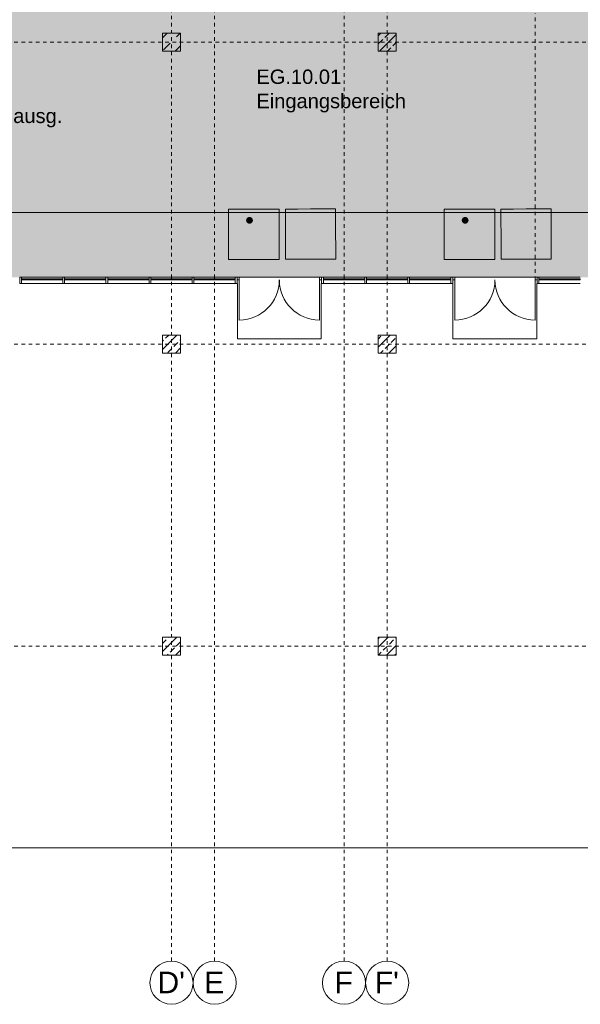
# Model space of a CAD drawing. Header units: metres. Extents: x -54 to 119, y -77 to 33.
# Tile 38 of 138: x 44 to 60, y -68 to -40. Entities that reach past the tile are written whole.
import ezdxf

# ---------------------------------------------------------------- set-up
doc = ezdxf.new("R2010")
doc.units = ezdxf.units.M
doc.linetypes.add('Lange Striche', pattern=[0.014287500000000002, 0.009525, -0.0047625])
doc.linetypes.add('Rasterlinie', pattern=[0.019, 0.01, -0.003, 0.003, -0.003])
for name, color, linetype, lineweight in [('A_Allgemeine Beschriftungen', 7, 'Continuous', 9), ('A_Detailelemente', 7, 'Continuous', 9), ('A_Fassadenelemente', 7, 'Continuous', 9), ('A_Fassadenpfosten', 7, 'Continuous', 9), ('A_Geschossdecken', 7, 'Continuous', 9), ('A_Importierte Elemente in Familien', 7, 'Continuous', 9), ('A_Raster', 7, 'Continuous', 9), ('A_Räume_Beschriftung', 7, 'Continuous', 9), ('A_Tragwerksstützen', 7, 'Continuous', 9), ('A_Tragwerksstützen_Stahlbeton', 7, 'Continuous', 18), ('A_Türen', 7, 'Continuous', 9)]:
    doc.layers.add(name, color=color, linetype=linetype, lineweight=lineweight)
doc.layers.add('A_Linien', color=5, linetype='Continuous', lineweight=9, true_color=0x0000ff)
doc.styles.add('Arial', font='arial.ttf', dxfattribs={"height": 0.5999999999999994})
doc.styles.add('Arial_B', font='txt', dxfattribs={"height": 0.3999999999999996})
pattern_1 = [(45, (0, 0), (-0.2283954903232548, 0.2283954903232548), []), (45, (0.228, 0), (-0.2283954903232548, 0.2283954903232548), [0.161, -0.081])]

# ---------------------------------------------------------------- blocks, each defined once
blk = doc.blocks.new('STB Stütze - rechteckig - STB 50 x 50-6929654-BS_Übersicht_EG_BRANDSCHUTZ')
at = {"layer": 'A_Tragwerksstützen'}
h = blk.add_hatch(dxfattribs=at)
h.set_pattern_fill('FP_55', color=256, style=0, pattern_type=2)
h.set_pattern_definition([(45, (-54.356, 41.097), (-0.2283954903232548, 0.2283954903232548), []), (45, (-54.128, 41.097), (-0.2283954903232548, 0.2283954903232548), [0.161, -0.081])])
h.paths.add_polyline_path([(0.2500000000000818, -0.2500000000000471), (0.2500000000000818, 0.2499999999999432), (-0.2499999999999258, 0.2499999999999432), (-0.2499999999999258, -0.2500000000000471)], flags=0)
at = {"layer": 'A_Tragwerksstützen_Stahlbeton'}
for p, q in [((0.2499999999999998, 0.2499999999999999), (-0.2500000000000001, 0.2499999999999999)), ((-0.2500000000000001, 0.2499999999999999), (-0.2500000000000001, -0.2499999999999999)), ((0.2499999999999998, -0.2499999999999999), (0.2499999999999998, 0.2499999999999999)), ((-0.2500000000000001, -0.2499999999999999), (0.2499999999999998, -0.2499999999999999))]:
    blk.add_line(p, q, dxfattribs=at)
blk = doc.blocks.new('STB Stütze - rechteckig - STB 50 x 50-V56-BS_Übersicht_EG_BRANDSCHUTZ')
at = {"layer": 'A_Tragwerksstützen'}
h = blk.add_hatch(dxfattribs=at)
h.set_pattern_fill('FP_76', color=256, style=0, pattern_type=2)
h.set_pattern_definition([(45, (-54.356, 57.897), (-0.2283954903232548, 0.2283954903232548), []), (45, (-54.128, 57.897), (-0.2283954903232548, 0.2283954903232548), [0.161, -0.081])])
h.paths.add_polyline_path([(0.2500000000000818, -0.2500000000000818), (0.2500000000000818, 0.2499999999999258), (-0.2499999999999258, 0.2499999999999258), (-0.2499999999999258, -0.2500000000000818)], flags=0)
at = {"layer": 'A_Tragwerksstützen_Stahlbeton'}
for p, q in [((0.2499999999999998, 0.2499999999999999), (-0.2500000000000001, 0.2499999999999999)), ((-0.2500000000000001, 0.2499999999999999), (-0.2500000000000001, -0.2499999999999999)), ((0.2499999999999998, -0.2499999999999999), (0.2499999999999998, 0.2499999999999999)), ((-0.2500000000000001, -0.2499999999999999), (0.2499999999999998, -0.2499999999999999))]:
    blk.add_line(p, q, dxfattribs=at)
blk = doc.blocks.new('STB Stütze - rechteckig - STB 50 x 50-V57-BS_Übersicht_EG_BRANDSCHUTZ')
at = {"layer": 'A_Tragwerksstützen'}
h = blk.add_hatch(dxfattribs=at)
h.set_pattern_fill('FP_77', color=256, style=0, pattern_type=2)
h.set_pattern_definition([(45, (-48.356, 57.897), (-0.2283954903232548, 0.2283954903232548), []), (45, (-48.128, 57.897), (-0.2283954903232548, 0.2283954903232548), [0.161, -0.081])])
h.paths.add_polyline_path([(0.2500000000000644, -0.2500000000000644), (0.2500000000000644, 0.2499999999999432), (-0.2499999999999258, 0.2499999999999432), (-0.2499999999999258, -0.2500000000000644)], flags=0)
at = {"layer": 'A_Tragwerksstützen_Stahlbeton'}
for p, q in [((0.2499999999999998, 0.2499999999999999), (-0.2500000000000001, 0.2499999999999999)), ((-0.2500000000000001, 0.2499999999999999), (-0.2500000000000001, -0.2499999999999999)), ((0.2499999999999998, -0.2499999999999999), (0.2499999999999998, 0.2499999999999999)), ((-0.2500000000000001, -0.2499999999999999), (0.2499999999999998, -0.2499999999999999))]:
    blk.add_line(p, q, dxfattribs=at)
blk = doc.blocks.new('GSH_Fassade_Tuer_2flg - A_Glass_Blau-6173592-BS_Übersicht_EG_BRANDSCHUTZ')
at = {"layer": 'A_Türen'}
for p, q in [((-1.114999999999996, 0.06000000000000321), (-1.174999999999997, 0.06000000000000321)), ((-1.174999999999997, 0.06000000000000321), (-1.174999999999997, -0.01499999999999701)), ((-1.114999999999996, -0.01499999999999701), (-1.114999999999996, 0.06000000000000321)), ((1.174999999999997, 0.06000000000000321), (1.114999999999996, 0.06000000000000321)), ((1.114999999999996, 0.06000000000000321), (1.114999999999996, -0.01499999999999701)), ((1.174999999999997, -0.01499999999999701), (1.174999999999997, 0.06000000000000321)), ((-1.174999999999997, -0.01499999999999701), (-1.114999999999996, -0.01499999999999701)), ((-1.114999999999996, -0.01499999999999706), (-1.114999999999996, -1.129756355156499)), ((1.114999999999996, -0.01499999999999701), (1.174999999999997, -0.01499999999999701)), ((1.114999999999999, -0.0149999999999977), (1.114999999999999, -1.129756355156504))]:
    blk.add_line(p, q, dxfattribs=at)
for centre, radius, start, end in [((-1.114999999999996, -0.01499999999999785), 1.114756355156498, 270, 359.9999999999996), ((1.114999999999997, -0.01499999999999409), 1.114756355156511, 180.0000000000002, 269.9999999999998)]:
    blk.add_arc(centre, radius, start, end, dxfattribs=at)
blk = doc.blocks.new('Systemelement - Verglasung-1761554-BS_Übersicht_EG_BRANDSCHUTZ')
at = {"layer": 'A_Fassadenelemente'}
for p, q in [((-0.574999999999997, 0.01500000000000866), (0.5750000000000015, 0.01500000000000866)), ((-0.574999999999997, -0.01499999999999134), (-0.574999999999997, 0.01500000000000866)), ((0.5750000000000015, -0.01499999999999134), (0.5750000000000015, 0.01500000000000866)), ((0.5750000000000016, -0.01499999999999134), (-0.574999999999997, -0.01499999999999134))]:
    blk.add_line(p, q, dxfattribs=at)
blk = doc.blocks.new('Pfosten rechteckig - 50x176-1761545-BS_Übersicht_EG_BRANDSCHUTZ')
at = {"layer": 'A_Fassadenpfosten'}
for p, q in [((0.025, 0.1105), (-0.025, 0.1105)), ((-0.025, 0.1105), (-0.025, -0.06550000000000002)), ((0.025, 0.1105), (0.025, -0.0655)), ((-0.025, -0.0655), (0.025, -0.0655))]:
    blk.add_line(p, q, dxfattribs=at)
blk = doc.blocks.new('Pfosten rechteckig - 50x176-V77-BS_Übersicht_EG_BRANDSCHUTZ')
at = {"layer": 'A_Fassadenpfosten'}
for p, q in [((0.025, 0.1105), (-0.025, 0.1105)), ((-0.025, 0.1105), (-0.025, -0.06550000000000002)), ((0.025, 0.1105), (0.025, 0.01499999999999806)), ((-0.025, -0.0655), (0.025, -0.0655)), ((0.025, -0.06000000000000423), (0.025, -0.0655))]:
    blk.add_line(p, q, dxfattribs=at)
blk = doc.blocks.new('Pfosten rechteckig - 50x176-V78-BS_Übersicht_EG_BRANDSCHUTZ')
at = {"layer": 'A_Fassadenpfosten'}
for p, q in [((0.025, 0.1105), (-0.025, 0.1105)), ((-0.025, 0.1105), (-0.025, 0.01499999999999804)), ((0.025, 0.1105), (0.025, -0.0655)), ((-0.025, -0.06000000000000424), (-0.025, -0.06550000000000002)), ((-0.025, -0.0655), (0.025, -0.0655))]:
    blk.add_line(p, q, dxfattribs=at)
blk = doc.blocks.new('Pfosten rechteckig - 50x176-1336740-BS_Übersicht_EG_BRANDSCHUTZ')
at = {"layer": 'A_Fassadenpfosten'}
for p, q in [((69.38100751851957, -47.63146157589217), (70.53100751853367, -47.63146157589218)), ((70.53100751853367, -47.80746157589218), (69.38100751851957, -47.80746157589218))]:
    blk.add_line(p, q, dxfattribs=at)
blk = doc.blocks.new('Raster - 3_0mm_mit Kreis-376402-BS_Übersicht_EG_BRANDSCHUTZ')
at = {"layer": 'A_Raster'}
blk.add_circle((4.073293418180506e-52, 4.229949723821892e-18), 0.003000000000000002, dxfattribs=at)
blk = doc.blocks.new('Richtungsangabe rechts - Symbol - Direction Indicator _green_ right DIN ISO 23601 - Symbol_dwg-7037662-BS_Übersicht_EG_BRANDSCHUTZ')
at = {"layer": 'A_Importierte Elemente in Familien'}
h = blk.add_hatch(color=256, dxfattribs=at)
h.paths.add_polyline_path([(0.003125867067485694, 0.007993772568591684), (0.005223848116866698, 0.005895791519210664), (0.001524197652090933, 0.005895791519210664), (0.001524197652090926, 0.004104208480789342), (0.005223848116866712, 0.004104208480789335), (0.003125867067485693, 0.002006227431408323), (0.005488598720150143, 0.002006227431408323), (0.008482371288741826, 0.005000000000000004), (0.005488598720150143, 0.007993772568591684)], flags=0)
h.paths.add_polyline_path([(0.009773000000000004, 0.009773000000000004), (0.009773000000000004, 0.0002269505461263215), (0.0002270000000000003, 0.0002269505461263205), (0.0002270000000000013, 0.009773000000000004)], flags=0)
at = {"layer": 'A_Importierte Elemente in Familien', "flags": 128}
for points in [[(0.01, 0.01), (0.0075, 0.01), (0.005, 0.01), (0.0025, 0.01), (0, 0.01)], [(0, 0.01), (0, 0.0075), (0, 0.005), (0, 0.0025), (0, 0)], [(0.01, 0), (0.01, 0.0025), (0.01, 0.005), (0.01, 0.0075), (0.01, 0.01)], [(0, 0), (0.0025, 0), (0.005, 0), (0.0075, 0), (0.01, 0)]]:
    blk.add_lwpolyline(points, dxfattribs=at)
blk = doc.blocks.new('Richtungsangabe rechts - Symbol - Richtungsangabe rechts - Symbol-7037664-BS_Übersicht_EG_BRANDSCHUTZ')
at = {"xscale": 0.6990391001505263, "yscale": 0.6990391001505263, "zscale": 0.6990391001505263}
blk.add_blockref('Richtungsangabe rechts - Symbol - Direction Indicator _green_ right DIN ISO 23601 - Symbol_dwg-7037662-BS_Übersicht_EG_BRANDSCHUTZ', (-0.003485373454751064, -0.003471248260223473), dxfattribs=at)
blk = doc.blocks.new('Sammelstelle_Symbol - Sammelstelle_Symbol-7037699-BS_Übersicht_EG_BRANDSCHUTZ')
at = {"layer": 'A_Importierte Elemente in Familien'}
h = blk.add_hatch(color=256, dxfattribs=at)
edge = h.paths.add_edge_path(flags=0)
edge.add_line((-0.002012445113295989, -0.002949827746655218), (0.002035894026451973, -0.002949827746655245))
edge.add_line((0.002035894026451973, -0.002949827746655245), (0.002035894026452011, 0.002869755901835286))
edge.add_line((0.002035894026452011, 0.002869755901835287), (0.001640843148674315, 0.003264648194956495))
edge.add_line((0.001640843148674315, 0.003264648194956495), (0.001640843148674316, 0.003408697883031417))
edge.add_line((0.001640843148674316, 0.003408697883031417), (0.00333437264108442, 0.003408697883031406))
edge.add_line((0.00333437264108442, 0.003408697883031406), (0.003334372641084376, -0.003303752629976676))
edge.add_line((0.003334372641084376, -0.003303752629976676), (-0.003378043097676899, -0.003303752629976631))
edge.add_line((-0.003378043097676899, -0.003303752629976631), (-0.003378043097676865, 0.001986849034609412))
edge.add_line((-0.003378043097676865, 0.001986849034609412), (-0.002772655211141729, 0.001986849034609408))
edge.add_arc((-0.001967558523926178, 0.002027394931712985), 0.0008061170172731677, 182.8830670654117, 266.807978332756)
edge.add_line((-0.002012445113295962, 0.001222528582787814), (-0.002012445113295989, -0.002949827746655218))
h = blk.add_hatch(color=256, dxfattribs=at)
edge = h.paths.add_edge_path(flags=0)
edge.add_line((-0.002012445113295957, 0.001986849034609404), (-0.003378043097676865, 0.001986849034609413))
edge.add_line((-0.003378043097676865, 0.001986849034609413), (-0.003378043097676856, 0.003408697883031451))
edge.add_line((-0.003378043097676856, 0.003408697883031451), (0.001640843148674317, 0.003408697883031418))
edge.add_line((0.001640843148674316, 0.003408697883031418), (0.001640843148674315, 0.003264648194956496))
edge.add_line((0.001640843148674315, 0.003264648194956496), (0.0009117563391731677, 0.003264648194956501))
edge.add_line((0.0009117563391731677, 0.003264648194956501), (0.001388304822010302, 0.002788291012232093))
edge.add_line((0.001388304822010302, 0.002788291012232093), (0.0009043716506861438, 0.002788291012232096))
edge.add_arc((0.0009043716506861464, 0.003139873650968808), 0.0003515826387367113, 225.0115023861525, 269.9999999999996, ccw=False)
edge.add_line((0.0006558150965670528, 0.002891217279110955), (0.0002822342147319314, 0.003264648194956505))
edge.add_line((0.0002822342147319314, 0.003264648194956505), (-0.002425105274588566, 0.003264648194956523))
edge.add_line((-0.002425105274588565, 0.003264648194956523), (-0.002012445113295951, 0.002852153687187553))
edge.add_line((-0.002012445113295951, 0.002852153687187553), (-0.002012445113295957, 0.001986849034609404))
h = blk.add_hatch(color=256, dxfattribs=at)
edge = h.paths.add_edge_path(flags=0)
edge.add_arc((0.0005330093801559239, -0.0009667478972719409), 0.0003515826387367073, 269.99999999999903, 322.51570878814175, ccw=False)
edge.add_line((0.000533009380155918, -0.001318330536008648), (-0.0009231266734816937, -0.001318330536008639))
edge.add_arc((-0.0009231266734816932, -0.0009667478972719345), 0.0003515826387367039, 210.8123811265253, 269.9999999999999, ccw=False)
edge.add_line((-0.001225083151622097, -0.001146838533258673), (-0.001681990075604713, -0.0003807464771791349))
edge.add_arc((-0.00148293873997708, -0.0002839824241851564), 0.0002213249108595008, 37.2032246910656, 205.9255969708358, ccw=False)
edge.add_line((-0.001306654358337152, -0.0001501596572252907), (-0.0009183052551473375, -0.0008013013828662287))
edge.add_line((-0.0009183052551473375, -0.0008013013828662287), (-0.0008959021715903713, -0.0008297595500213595))
edge.add_line((-0.0008959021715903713, -0.0008297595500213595), (-0.0008669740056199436, -0.0008515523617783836))
edge.add_line((-0.0008669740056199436, -0.0008515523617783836), (-0.0008334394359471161, -0.0008652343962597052))
edge.add_line((-0.0008334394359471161, -0.0008652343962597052), (-0.0007975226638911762, -0.0008698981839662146))
edge.add_line((-0.0007975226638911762, -0.0008698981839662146), (-0.0004354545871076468, -0.0008698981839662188))
edge.add_line((-0.0004354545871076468, -0.0008698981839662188), (-0.0004179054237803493, -0.0008676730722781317))
edge.add_line((-0.0004179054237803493, -0.0008676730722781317), (-0.0004014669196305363, -0.0008611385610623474))
edge.add_line((-0.0004014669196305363, -0.0008611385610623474), (-0.000387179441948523, -0.000850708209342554))
edge.add_line((-0.000387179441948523, -0.000850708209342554), (-0.0003759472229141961, -0.000837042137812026))
edge.add_line((-0.0003759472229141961, -0.000837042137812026), (-0.0003684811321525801, -0.0008210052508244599))
edge.add_line((-0.0003684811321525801, -0.0008210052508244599), (-0.0003652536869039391, -0.0008036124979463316))
edge.add_line((-0.0003652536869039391, -0.0008036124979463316), (-0.0003664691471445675, -0.0007859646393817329))
edge.add_line((-0.0003664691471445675, -0.0007859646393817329), (-0.0003720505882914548, -0.0007691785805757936))
edge.add_line((-0.0003720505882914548, -0.0007691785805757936), (-0.0007706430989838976, 6.206492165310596e-05))
edge.add_line((-0.0007706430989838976, 6.206492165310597e-05), (-0.0007936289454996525, 0.0001246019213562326))
edge.add_line((-0.0007936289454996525, 0.0001246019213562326), (-0.0008044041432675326, 0.0001903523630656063))
edge.add_line((-0.0008044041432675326, 0.0001903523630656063), (-0.0008732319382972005, 0.001207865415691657))
edge.add_arc((-0.001013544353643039, 0.001198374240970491), 0.0001406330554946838, 3.869772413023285, 90.00000000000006)
edge.add_line((-0.001013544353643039, 0.001339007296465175), (-0.001974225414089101, 0.001339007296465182))
edge.add_arc((-0.001939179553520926, 0.002003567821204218), 0.0006654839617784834, 193.7322611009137, 266.9812808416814, ccw=False)
edge.add_line((-0.002585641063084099, 0.001845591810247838), (-0.0006976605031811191, 0.001845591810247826))
edge.add_arc((-0.0006976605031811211, 0.001494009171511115), 0.0003515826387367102, 3.8697724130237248, 90, ccw=False)
edge.add_line((-0.0003468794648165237, 0.00151773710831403), (-0.0002811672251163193, 0.000546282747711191))
edge.add_line((-0.0002811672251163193, 0.000546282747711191), (-0.0002804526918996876, 0.0005427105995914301))
edge.add_line((-0.0002804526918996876, 0.0005427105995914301), (-0.0002788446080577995, 0.0005394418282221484))
edge.add_line((-0.0002788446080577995, 0.0005394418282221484), (-0.000276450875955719, 0.0005366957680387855))
edge.add_line((-0.000276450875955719, 0.0005366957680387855), (-0.0002734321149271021, 0.0005346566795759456))
edge.add_line((-0.0002734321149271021, 0.0005346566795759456), (-0.0002699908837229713, 0.0005334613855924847))
edge.add_line((-0.0002699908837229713, 0.0005334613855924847), (-0.0002663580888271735, 0.0005331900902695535))
edge.add_line((-0.0002663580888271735, 0.0005331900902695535), (-0.0002627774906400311, 0.0005338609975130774))
edge.add_line((-0.0002627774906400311, 0.0005338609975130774), (-0.0002594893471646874, 0.0005354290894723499))
edge.add_line((-0.0002594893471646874, 0.0005354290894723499), (-0.0002567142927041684, 0.0005377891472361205))
edge.add_line((-0.0002567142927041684, 0.0005377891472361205), (-0.0002546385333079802, 0.0005407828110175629))
edge.add_line((-0.0002546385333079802, 0.0005407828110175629), (0.0007274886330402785, 0.002444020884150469))
edge.add_arc((0.001039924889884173, 0.002282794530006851), 0.0003515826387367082, 89.99999999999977, 152.7049269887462, ccw=False)
edge.add_line((0.001039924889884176, 0.00263437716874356), (0.001489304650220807, 0.002634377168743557))
edge.add_line((0.001489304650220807, 0.002634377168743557), (0.0002994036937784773, 0.0002602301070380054))
edge.add_line((0.0002994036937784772, 0.0002602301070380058), (0.0006455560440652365, -0.0004616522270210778))
edge.add_line((0.0006455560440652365, -0.0004616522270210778), (0.0006552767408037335, -0.0004766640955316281))
edge.add_line((0.0006552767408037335, -0.0004766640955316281), (0.0006684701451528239, -0.0004887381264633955))
edge.add_line((0.0006684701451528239, -0.0004887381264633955), (0.0006842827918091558, -0.0004970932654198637))
edge.add_line((0.0006842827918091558, -0.0004970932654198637), (0.0007016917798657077, -0.0005011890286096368))
edge.add_line((0.0007016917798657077, -0.0005011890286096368), (0.0007195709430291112, -0.0005007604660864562))
edge.add_line((0.0007195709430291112, -0.0005007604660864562), (0.0007367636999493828, -0.0004958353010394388))
edge.add_line((0.0007367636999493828, -0.0004958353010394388), (0.0007521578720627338, -0.0004867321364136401))
edge.add_line((0.0007521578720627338, -0.0004867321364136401), (0.0007647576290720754, -0.0004740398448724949))
edge.add_line((0.0007647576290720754, -0.0004740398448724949), (0.001052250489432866, -9.91590858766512e-05))
edge.add_arc((0.001331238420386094, -0.000313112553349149), 0.0003515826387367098, 89.99999999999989, 142.5157087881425, ccw=False)
edge.add_line((0.001331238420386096, 3.847008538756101e-05), (0.002035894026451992, 3.847008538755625e-05))
edge.add_line((0.002035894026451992, 3.847008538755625e-05), (0.002035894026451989, -0.0003984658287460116))
edge.add_line((0.002035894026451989, -0.0003984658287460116), (0.001585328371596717, -0.000398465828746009))
edge.add_arc((0.001585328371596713, -0.0007500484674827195), 0.00035158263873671, 89.99999999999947, 142.5157087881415)
edge.add_line((0.001306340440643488, -0.0005360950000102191), (0.0008119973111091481, -0.001180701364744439))
h = blk.add_hatch(color=256, dxfattribs=at)
edge = h.paths.add_edge_path(flags=0)
edge.add_line((0.0001086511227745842, -0.001895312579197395), (0.001055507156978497, -0.001895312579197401))
edge.add_arc((0.0005820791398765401, -0.001895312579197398), 0.0004734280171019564, 359.9999999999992, 539.9999999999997)
h = blk.add_hatch(color=256, dxfattribs=at)
edge = h.paths.add_edge_path(flags=0)
edge.add_line((0.001055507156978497, -0.001895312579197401), (0.0001086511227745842, -0.001895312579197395))
edge.add_arc((0.0005820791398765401, -0.001895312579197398), 0.0004734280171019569, 179.9999999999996, 359.9999999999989)
at = {"layer": 'A_Importierte Elemente in Familien', "flags": 128}
for points in [[(-0.003537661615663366, -0.003463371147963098), (-0.003537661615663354, -0.001705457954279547), (-0.003537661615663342, 5.245523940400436e-05), (-0.003537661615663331, 0.001810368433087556), (-0.003537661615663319, 0.003568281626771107)], [(-0.003537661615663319, 0.003568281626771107), (-0.001779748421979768, 0.003568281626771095), (-2.183522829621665e-05, 0.003568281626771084), (0.001736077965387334, 0.003568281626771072), (0.003493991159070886, 0.003568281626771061)], [(0.003493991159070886, 0.003568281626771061), (0.003493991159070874, 0.00181036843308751), (0.003493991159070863, 5.24552394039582e-05), (0.003493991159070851, -0.001705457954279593), (0.00349399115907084, -0.003463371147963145)], [(0.00349399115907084, -0.003463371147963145), (0.001736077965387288, -0.003463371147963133), (-2.183522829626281e-05, -0.003463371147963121), (-0.001779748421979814, -0.00346337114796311), (-0.003537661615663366, -0.003463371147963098)]]:
    blk.add_lwpolyline(points, dxfattribs=at)

msp = doc.modelspace()

# ---------------------------------------------------------------- hatches: boundary and pattern name
at = {"layer": 'A_Detailelemente', "true_color": 0x499c4b}
h = msp.add_hatch(color=95, dxfattribs=at)
h.paths.add_polyline_path([(71.85098817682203, -47.63696157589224), (74.01600751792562, -47.63696157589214), (74.01600751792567, -42.79696157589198), (82.50550751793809, -42.79696157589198), (82.50550751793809, -33.34696157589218), (73.9660075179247, -33.346961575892), (73.9660075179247, -3.372993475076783), (28.66600751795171, -3.372993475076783), (28.66600751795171, -33.14696157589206), (19.55600751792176, -33.14696157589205), (19.55600751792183, -32.10946157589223), (13.09100751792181, -32.10946157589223), (13.09100751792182, -43.99696157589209), (38.17600751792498, -43.99696157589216), (38.17600751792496, -47.63696157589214), (70.64100751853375, -47.63696157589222)], flags=0)
h.paths.add_polyline_path([(47.78100751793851, -39.44281772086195), (47.78101727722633, -39.44281343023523), (47.8060075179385, -39.44281343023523)], flags=0)
h.paths.add_polyline_path([(24.20600751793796, -38.84696157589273), (24.20600751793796, -38.54696157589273), (24.50600751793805, -38.54696157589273), (24.26600751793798, -38.60696157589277), (24.25963446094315, -38.63245380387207)], flags=0)
h.paths.add_polyline_path([(79.40600751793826, -38.84696157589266), (79.40600751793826, -38.54696157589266), (79.70600751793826, -38.54696157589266), (79.4660075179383, -38.6069615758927), (79.41732352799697, -38.80169753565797)], flags=0)
h.paths.add_polyline_path([(33.30600751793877, -38.44696157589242), (33.30600751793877, -38.14696157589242), (33.60600751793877, -38.14696157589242), (33.36600751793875, -38.20696157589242), (33.30721430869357, -38.44213441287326)], flags=0)
h.paths.add_polyline_path([(79.40600751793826, -37.64696157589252), (79.40600751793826, -37.34696157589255), (79.70600751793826, -37.34696157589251), (79.4660075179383, -37.40696157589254)], flags=0)
h.paths.add_polyline_path([(24.20600751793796, -37.64696157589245), (24.20600751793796, -37.34696157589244), (24.506007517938, -37.34696157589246), (24.26600751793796, -37.40696157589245), (24.22907623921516, -37.55468669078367)], flags=0)
h.paths.add_polyline_path([(79.40600751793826, -36.44696157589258), (79.40600751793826, -36.14696157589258), (79.70600751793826, -36.1469615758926), (79.46600751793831, -36.20696157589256)], flags=0)
h.paths.add_polyline_path([(24.20600751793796, -36.44696157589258), (24.20600751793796, -36.1469615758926), (24.50600751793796, -36.1469615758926), (24.26587298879, -36.20749969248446), (24.26444289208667, -36.21322007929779)], flags=0)
h.paths.add_polyline_path([(30.24601956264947, -35.12611321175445), (30.24600751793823, -35.12610972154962), (30.40072630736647, -35.12610972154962)], flags=0)
h.paths.add_polyline_path([(38.45600751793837, -33.13696157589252), (38.45600751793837, -32.94696157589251), (38.65600751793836, -32.94696157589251), (38.49400751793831, -32.98496157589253), (38.46020332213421, -33.1201783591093)], flags=0)
h.paths.add_polyline_path([(66.45600751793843, -27.05696157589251), (66.45600751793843, -26.8569615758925), (66.64683741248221, -26.85925410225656), (66.49600751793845, -26.89696157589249)], flags=0)
h.paths.add_polyline_path([(66.45600751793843, -26.59696157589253), (66.45600751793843, -26.3969615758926), (66.65600751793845, -26.39696157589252), (66.49600751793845, -26.43696157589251), (66.45977095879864, -26.58190781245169)], flags=0)
h.paths.add_polyline_path([(66.10600751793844, -9.196961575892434), (66.10600751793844, -8.996961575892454), (66.3019583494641, -8.997973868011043), (66.14600751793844, -9.036961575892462)], flags=0)
h.paths.add_polyline_path([(45.2560075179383, -9.016961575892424), (45.2560075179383, -8.816961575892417), (45.45600751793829, -8.816961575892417), (45.29600751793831, -8.856961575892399)], flags=0)
h.paths.add_polyline_path([(66.10600751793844, -8.54696157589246), (66.10600751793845, -8.296961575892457), (66.30600751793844, -8.296961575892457), (66.14600751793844, -8.33696157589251), (66.10772520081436, -8.537943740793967)], flags=0)
h.paths.add_polyline_path([(45.2560075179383, -8.416961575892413), (45.2560075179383, -8.216961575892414), (45.45600751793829, -8.216961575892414), (45.29600751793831, -8.256961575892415)], flags=0)
at = {"layer": 'A_Tragwerksstützen'}
h = msp.add_hatch(dxfattribs=at)
h.set_pattern_fill('FP_4', color=256, style=0, pattern_type=2)
h.set_pattern_definition([(45, (0, 0), (-0.3592102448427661, 0.3592102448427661), []), (45, (0.359, 0), (-0.3592102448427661, 0.3592102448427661), [0.254, -0.254])])
h.paths.add_polyline_path([(48.60600751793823, -41.34696157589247), (48.60600751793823, -40.84696157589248), (48.10600751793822, -40.84696157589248), (48.10600751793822, -41.34696157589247)], flags=0)
at = {"layer": 'A_Tragwerksstützen_Stahlbeton', "lineweight": 9}
h = msp.add_hatch(dxfattribs=at)
h.set_pattern_fill('FP_9', color=256, style=0, pattern_type=2)
h.set_pattern_definition(pattern_1)
h.paths.add_polyline_path([(48.10600751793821, -49.74696157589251), (48.6060075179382, -49.74696157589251), (48.6060075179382, -49.24696157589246), (48.10600751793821, -49.24696157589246), (48.10600751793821, -49.34596307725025)], flags=0)
h = msp.add_hatch(dxfattribs=at)
h.set_pattern_fill('FP_9', color=256, style=0, pattern_type=2)
h.set_pattern_definition(pattern_1)
h.paths.add_polyline_path([(54.60600751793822, -49.74696157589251), (54.60600751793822, -49.24696157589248), (54.10600751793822, -49.24696157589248), (54.1060075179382, -49.74696157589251)], flags=0)

# ---------------------------------------------------------------- linework, layer by layer
at = {"layer": 'A_Geschossdecken'}
for p, q in [((43.39350751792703, -45.8314615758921), (74.05600751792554, -45.83146157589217)), ((50.18100751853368, -47.63146157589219), (52.53100751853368, -47.63146157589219)), ((56.18100751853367, -47.63146157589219), (58.53100751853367, -47.63146157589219)), ((50.18800751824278, -47.80746157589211), (50.18100751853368, -47.80746157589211)), ((50.18800751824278, -49.34596307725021), (50.18800751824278, -47.80746157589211)), ((52.53100751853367, -47.80746157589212), (52.52300751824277, -47.80746157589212)), ((52.52300751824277, -47.80746157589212), (52.52300751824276, -49.34596307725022)), ((56.18800751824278, -47.80746157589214), (56.18100751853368, -47.80746157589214)), ((56.18800751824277, -49.34596307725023), (56.18800751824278, -47.80746157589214)), ((58.53100751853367, -47.80746157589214), (58.52300751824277, -47.80746157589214)), ((58.52300751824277, -47.80746157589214), (58.52300751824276, -49.34596307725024)), ((52.52300751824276, -49.34596307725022), (50.18800751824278, -49.34596307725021)), ((58.52300751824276, -49.34596307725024), (56.18800751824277, -49.34596307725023)), ((19.48400751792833, -63.51106157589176), (83.36400751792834, -63.51106157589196))]:
    msp.add_line(p, q, dxfattribs=at)
at = {"layer": 'A_Linien', "linetype": 'Lange Striche'}
msp.add_line((58.47100751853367, -47.71196157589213), (58.47100751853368, -40.30196157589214), dxfattribs=at)
at = {"layer": 'A_Linien'}
for p, q in [((45.33100751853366, -47.63696157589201), (44.18100751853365, -47.636961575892)), ((46.53100751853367, -47.63696157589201), (45.38100751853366, -47.63696157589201)), ((47.73100751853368, -47.63696157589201), (46.58100751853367, -47.63696157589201)), ((48.93100751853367, -47.63696157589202), (47.78100751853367, -47.63696157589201)), ((50.13100751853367, -47.63696157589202), (48.98100751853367, -47.63696157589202)), ((52.47100751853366, -47.63696157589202), (50.24100751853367, -47.63696157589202)), ((53.73100751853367, -47.63696157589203), (52.58100751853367, -47.63696157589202)), ((54.93100751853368, -47.63696157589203), (53.78100751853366, -47.63696157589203)), ((56.13100751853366, -47.63696157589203), (54.98100751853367, -47.63696157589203)), ((58.47100751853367, -47.63696157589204), (56.24100751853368, -47.63696157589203)), ((59.73100751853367, -47.63696157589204), (58.58100751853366, -47.63696157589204))]:
    msp.add_line(p, q, dxfattribs=at)
at = {"layer": 'A_Raster', "linetype": 'Rasterlinie'}
for p, q in [((48.35600751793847, -66.66020918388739), (48.3560075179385, 31.78443745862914)), ((49.55600751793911, -66.66020918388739), (49.55600751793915, 31.78443745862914)), ((53.15600751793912, -66.66020918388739), (53.15600751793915, 31.78443745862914)), ((54.35600751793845, -66.66020918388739), (54.35600751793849, 31.78443745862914)), ((6.58114391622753, -41.09696157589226), (94.58744689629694, -41.09696157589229)), ((6.58114391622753, -49.49696157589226), (94.58744689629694, -49.49696157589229)), ((6.58114391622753, -57.89696157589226), (94.58744689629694, -57.89696157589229))]:
    msp.add_line(p, q, dxfattribs=at)
at = {"layer": 'A_Tragwerksstützen', "lineweight": 18}
for p, q in [((48.60600751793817, -40.84696157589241), (48.10600751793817, -40.84696157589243)), ((48.10600751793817, -40.84696157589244), (48.10600751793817, -41.34696157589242)), ((48.60600751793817, -40.84696157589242), (48.60600751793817, -41.34696157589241)), ((48.10600751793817, -41.34696157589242), (48.60600751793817, -41.34696157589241))]:
    msp.add_line(p, q, dxfattribs=at)
at = {"layer": 'A_Tragwerksstützen_Stahlbeton'}
for p, q in [((48.10600751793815, -49.74696157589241), (48.10600751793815, -49.24696157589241)), ((48.10600751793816, -49.24696157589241), (48.60600751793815, -49.24696157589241)), ((48.60600751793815, -49.74696157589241), (48.60600751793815, -49.24696157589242)), ((54.10600751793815, -49.74696157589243), (54.10600751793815, -49.24696157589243)), ((54.10600751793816, -49.24696157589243), (54.60600751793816, -49.24696157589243)), ((54.60600751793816, -49.74696157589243), (54.60600751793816, -49.24696157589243)), ((48.60600751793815, -49.74696157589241), (48.10600751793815, -49.74696157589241)), ((54.60600751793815, -49.74696157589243), (54.10600751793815, -49.74696157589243))]:
    msp.add_line(p, q, dxfattribs=at)

# ---------------------------------------------------------------- block references
at = {"layer": 'A_Allgemeine Beschriftungen', "xscale": 200, "yscale": 200, "zscale": 200}
for name, p, rotation in [('Richtungsangabe rechts - Symbol - Richtungsangabe rechts - Symbol-7037664-BS_Übersicht_EG_BRANDSCHUTZ', (52.21937646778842, -46.43435879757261), 270.1109964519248), ('Richtungsangabe rechts - Symbol - Richtungsangabe rechts - Symbol-7037664-BS_Übersicht_EG_BRANDSCHUTZ', (58.21888917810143, -46.43435879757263), 270.1109964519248), ('Sammelstelle_Symbol - Sammelstelle_Symbol-7037699-BS_Übersicht_EG_BRANDSCHUTZ', (50.64270348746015, -46.43146157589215), 180), ('Sammelstelle_Symbol - Sammelstelle_Symbol-7037699-BS_Übersicht_EG_BRANDSCHUTZ', (56.64221619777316, -46.43146157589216), 180)]:
    msp.add_blockref(name, p, dxfattribs=dict(at, rotation=rotation))
at = {"layer": 'A_Fassadenelemente'}
for p in [(44.75600751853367, -47.6969615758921), (45.95600751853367, -47.6969615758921), (47.15600751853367, -47.6969615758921), (48.35600751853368, -47.69696157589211), (49.55600751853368, -47.69696157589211), (53.15600751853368, -47.69696157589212), (54.35600751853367, -47.69696157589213), (55.55600751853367, -47.69696157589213), (59.15600751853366, -47.69696157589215)]:
    msp.add_blockref('Systemelement - Verglasung-1761554-BS_Übersicht_EG_BRANDSCHUTZ', p, dxfattribs=at)
at = {"layer": 'A_Fassadenpfosten', "extrusion": (0, 0, -1), "rotation": 180}
for name, p in [('Pfosten rechteckig - 50x176-1761545-BS_Übersicht_EG_BRANDSCHUTZ', (-44.15600751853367, -47.6969615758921)), ('Pfosten rechteckig - 50x176-1761545-BS_Übersicht_EG_BRANDSCHUTZ', (-45.35600751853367, -47.6969615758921)), ('Pfosten rechteckig - 50x176-1761545-BS_Übersicht_EG_BRANDSCHUTZ', (-46.55600751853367, -47.6969615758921)), ('Pfosten rechteckig - 50x176-1761545-BS_Übersicht_EG_BRANDSCHUTZ', (-47.75600751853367, -47.69696157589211)), ('Pfosten rechteckig - 50x176-1761545-BS_Übersicht_EG_BRANDSCHUTZ', (-48.95600751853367, -47.69696157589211)), ('Pfosten rechteckig - 50x176-V77-BS_Übersicht_EG_BRANDSCHUTZ', (-50.15600751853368, -47.69696157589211)), ('Pfosten rechteckig - 50x176-V78-BS_Übersicht_EG_BRANDSCHUTZ', (-52.55600751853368, -47.69696157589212)), ('Pfosten rechteckig - 50x176-1761545-BS_Übersicht_EG_BRANDSCHUTZ', (-53.75600751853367, -47.69696157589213)), ('Pfosten rechteckig - 50x176-1761545-BS_Übersicht_EG_BRANDSCHUTZ', (-54.95600751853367, -47.69696157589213)), ('Pfosten rechteckig - 50x176-V77-BS_Übersicht_EG_BRANDSCHUTZ', (-56.15600751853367, -47.69696157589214)), ('Pfosten rechteckig - 50x176-V78-BS_Übersicht_EG_BRANDSCHUTZ', (-58.55600751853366, -47.69696157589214))]:
    msp.add_blockref(name, p, dxfattribs=at)
at = {"layer": 'A_Fassadenpfosten'}
for p in [(-25.2, 0), (-24.00000000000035, 0), (-22.8, 0), (-21.60000000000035, 0), (-20.40000000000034, 0), (-16.8, 0), (-15.60000000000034, 0), (-14.4, 0), (-10.8, 0)]:
    msp.add_blockref('Pfosten rechteckig - 50x176-1336740-BS_Übersicht_EG_BRANDSCHUTZ', p, dxfattribs=at)
at = {"layer": 'A_Raster', "xscale": 199.9999999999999, "yscale": 199.9999999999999, "zscale": 199.9999999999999}
for p in [(48.35600751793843, -67.26020918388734), (49.55600751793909, -67.26020918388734), (53.15600751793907, -67.26020918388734), (54.35600751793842, -67.26020918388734)]:
    msp.add_blockref('Raster - 3_0mm_mit Kreis-376402-BS_Übersicht_EG_BRANDSCHUTZ', p, dxfattribs=at)
at = {"layer": 'A_Tragwerksstützen'}
for name, p in [('STB Stütze - rechteckig - STB 50 x 50-6929654-BS_Übersicht_EG_BRANDSCHUTZ', (54.35600751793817, -41.09696157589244)), ('STB Stütze - rechteckig - STB 50 x 50-V57-BS_Übersicht_EG_BRANDSCHUTZ', (48.35600751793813, -57.89696157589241)), ('STB Stütze - rechteckig - STB 50 x 50-V56-BS_Übersicht_EG_BRANDSCHUTZ', (54.35600751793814, -57.89696157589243))]:
    msp.add_blockref(name, p, dxfattribs=at)
at = {"layer": 'A_Türen'}
for p in [(51.35600751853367, -47.69696157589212), (57.35600751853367, -47.69696157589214)]:
    msp.add_blockref('GSH_Fassade_Tuer_2flg - A_Glass_Blau-6173592-BS_Übersicht_EG_BRANDSCHUTZ', p, dxfattribs=at)

# ---------------------------------------------------------------- texts
at = {"layer": 'A_Raster', "char_height": 0.5999999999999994, "attachment_point": 1, "style": 'Arial'}
for s, insert, width in [("D'", (47.96395638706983, -66.95216336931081), 0.929957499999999), ('E', (49.26295638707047, -66.95216336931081), 0.6894512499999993), ('F', (52.88895638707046, -66.95216336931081), 0.6253162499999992), ("F'", (54.00995638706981, -66.95216336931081), 0.8177212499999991)]:
    msp.add_mtext(s, dxfattribs=dict(at, insert=insert, width=width))
at = {"layer": 'A_Räume_Beschriftung', "char_height": 0.3999999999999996, "attachment_point": 1, "style": 'Arial_B'}
for s, insert, width in [('EG.10.01', (50.7166339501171, -41.85842337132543), 2.918142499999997), ('Eingangsbereich', (50.7166339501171, -42.53311087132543), 5.547677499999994), ('Getränke-/Speisenausg.', (39.29275642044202, -42.94677224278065), 7.840503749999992)]:
    msp.add_mtext(s, dxfattribs=dict(at, insert=insert, width=width))

doc.saveas('drawing.dxf')
